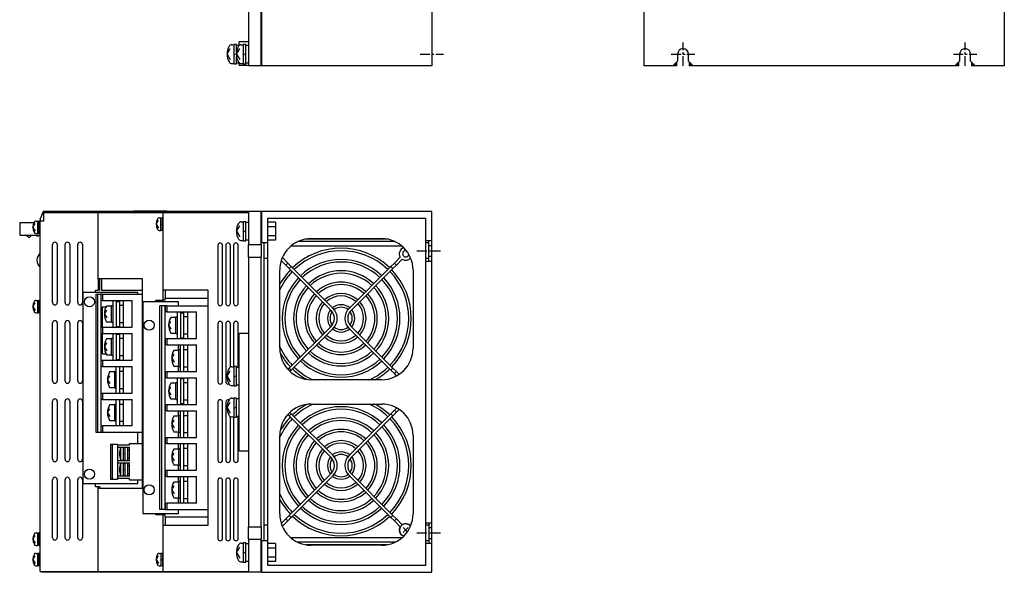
# Model space of a CAD drawing. Extents: x -429 to 927, y -716 to 287.
# Tile 2 of 3: x 298 to 926, y -716 to -363. Entities that reach past the tile are written whole.
import ezdxf

# ---------------------------------------------------------------- set-up
doc = ezdxf.new("R2010")
doc.units = 0
doc.linetypes.add('CENTER', pattern=[2, 1.25, -0.25, 0.25, -0.25])
doc.layers.add('CENTER', color=6, linetype='CENTER')
doc.layers.add('OUTLINE', color=7, linetype='CONTINUOUS')

msp = doc.modelspace()

# ---------------------------------------------------------------- linework, layer by layer
at = {"layer": 'CENTER', "ltscale": 5}
for p, q in [((721.48, -392.5), (721.48, -377.5)), ((901.48, -392.5), (901.48, -377.5)), ((553.68, -385), (568.68, -385)), ((713.98, -385), (728.98, -385)), ((893.98, -385), (908.98, -385)), ((551.68, -510.48), (566.68, -510.48)), ((551.68, -690.48), (566.68, -690.48))]:
    msp.add_line(p, q, dxfattribs=at)
at = {"layer": 'OUTLINE'}
for p, q in [((444.18, 7.5), (444.18, -392.5)), ((452.18, -392.5), (452.18, 7.5)), ((452.38, 7.5), (452.38, -392.5)), ((561.18, 7.5), (561.18, -392.5)), ((696.48, 7.5), (696.48, -392.5)), ((926.48, 7.5), (926.48, -392.5)), ((430.48, -385), (432.57, -381.5)), ((433.55, -379), (435.08, -379)), ((435.08, -385), (435.08, -378.9)), ((436.58, -378.9), (435.08, -378.9)), ((436.48, -385), (438.57, -381.5)), ((436.58, -383.59), (436.58, -378.9)), ((438.18, -379.5), (436.58, -379.5)), ((438.18, -377), (444.18, -377)), ((438.18, -379.54), (438.18, -377)), ((439.55, -379), (441.08, -379)), ((441.08, -391.1), (441.08, -378.9)), ((442.58, -378.9), (441.08, -378.9)), ((442.58, -391.1), (442.58, -378.9)), ((444.18, -379.5), (442.58, -379.5)), ((430.48, -385), (432.57, -388.5)), ((435.08, -385.43), (436.48, -384.62)), ((435.08, -391.1), (435.08, -385)), ((436.48, -385), (438.57, -388.5)), ((436.58, -391.1), (436.58, -386.41)), ((441.08, -385.43), (442.58, -384.57)), ((717.98, -389.5), (714.98, -392.5)), ((717.98, -385), (717.98, -389.5)), ((724.98, -389.5), (724.98, -385)), ((727.98, -392.5), (724.98, -389.5)), ((897.98, -389.5), (894.98, -392.5)), ((897.98, -385), (897.98, -389.5)), ((904.98, -389.5), (904.98, -385)), ((907.98, -392.5), (904.98, -389.5)), ((433.55, -391), (435.08, -391)), ((435.08, -391.1), (436.58, -391.1)), ((436.58, -390.5), (438.18, -390.5)), ((438.18, -392), (438.18, -390.46)), ((438.18, -392), (444.18, -392)), ((439.55, -391), (441.08, -391)), ((441.08, -391.1), (442.58, -391.1)), ((442.58, -390.5), (444.18, -390.5)), ((452.18, -392.5), (444.18, -392.5)), ((452.38, -392.3), (452.18, -392.3)), ((561.18, -392.5), (452.38, -392.5)), ((714.98, -392.5), (696.48, -392.5)), ((716.48, -392.5), (714.98, -392.5)), ((716.48, -391), (716.48, -392.5)), ((717.48, -392.5), (716.48, -392.5)), ((717.48, -392.5), (717.48, -390)), ((725.48, -390), (725.48, -392.5)), ((726.48, -392.5), (725.48, -392.5)), ((726.48, -392.5), (726.48, -391)), ((727.98, -392.5), (726.48, -392.5)), ((894.98, -392.5), (727.98, -392.5)), ((896.48, -392.5), (894.98, -392.5)), ((896.48, -391), (896.48, -392.5)), ((897.48, -392.5), (896.48, -392.5)), ((897.48, -392.5), (897.48, -390)), ((905.48, -390), (905.48, -392.5)), ((906.48, -392.5), (905.48, -392.5)), ((906.48, -392.5), (906.48, -391)), ((907.98, -392.5), (906.48, -392.5)), ((926.48, -392.5), (907.98, -392.5)), ((311.18, -490.22), (313.07, -485.98)), ((313.18, -485.48), (312.2, -487.92)), ((313.07, -485.98), (313.68, -486.25)), ((314.58, -485.48), (313.18, -485.48)), ((313.68, -485.98), (348.18, -485.98)), ((313.68, -491.48), (313.68, -485.98)), ((316.58, -485.48), (314.58, -485.48)), ((314.58, -485.98), (314.58, -485.48)), ((349.38, -485.48), (316.58, -485.48)), ((316.58, -485.98), (316.58, -485.48)), ((348.18, -485.98), (389.78, -485.98)), ((348.18, -528.28), (348.18, -485.98)), ((390.98, -485.48), (349.38, -485.48)), ((349.38, -485.98), (349.38, -485.48)), ((370.98, -484.98), (392.08, -484.98)), ((370.98, -485.48), (370.98, -484.98)), ((387.23, -489.48), (388.28, -489.48)), ((388.28, -497.48), (388.28, -489.48)), ((389.28, -489.68), (388.28, -489.68)), ((389.28, -497.48), (389.28, -489.48)), ((389.78, -489.48), (389.28, -489.48)), ((389.78, -485.98), (444.18, -485.98)), ((389.78, -535.48), (389.78, -485.98)), ((390.98, -485.98), (390.98, -485.48)), ((443.98, -485.48), (390.98, -485.48)), ((392.08, -485.48), (392.08, -484.98)), ((443.98, -485.68), (443.98, -485.48)), ((443.98, -485.68), (444.18, -485.68)), ((444.18, -485.48), (444.18, -506.48)), ((452.18, -485.48), (444.18, -485.48)), ((452.18, -506.48), (452.18, -485.48)), ((452.38, -485.68), (452.18, -485.68)), ((561.18, -485.48), (452.38, -485.48)), ((452.38, -485.48), (452.38, -505.48)), ((456.48, -505.48), (456.48, -489.68)), ((456.48, -489.68), (557.18, -489.68)), ((557.18, -489.68), (557.18, -503.98)), ((561.18, -503.98), (561.18, -485.48)), ((298.18, -492.44), (298.18, -500.44)), ((298.18, -492.44), (307.33, -492.44)), ((306.58, -495.48), (308.05, -493.01)), ((306.58, -495.48), (308.05, -497.94)), ((308.63, -491.48), (309.68, -491.48)), ((309.68, -499.48), (309.68, -491.48)), ((310.68, -491.68), (309.68, -491.68)), ((309.68, -495.76), (310.68, -495.19)), ((310.68, -499.48), (310.68, -491.48)), ((311.18, -491.48), (310.68, -491.48)), ((311.18, -490.22), (311.18, -491.48)), ((311.18, -714.98), (311.18, -491.48)), ((313.68, -491.48), (311.18, -491.48)), ((385.18, -493.48), (386.65, -491.01)), ((385.18, -493.48), (386.65, -495.94)), ((388.28, -493.76), (389.28, -493.19)), ((436.48, -497.98), (438.57, -494.48)), ((439.55, -491.98), (441.08, -491.98)), ((441.08, -497.98), (441.08, -491.88)), ((442.58, -491.88), (441.08, -491.88)), ((442.58, -497.98), (442.58, -491.88)), ((444.18, -492.48), (442.58, -492.48)), ((461.48, -492.2), (456.48, -492.2)), ((461.48, -495.09), (456.48, -495.09)), ((461.48, -492.2), (461.48, -495.09)), ((461.48, -495.09), (461.48, -500.86)), ((298.18, -500.44), (310.98, -500.44)), ((304.18, -502.04), (301.97, -500.44)), ((304.98, -500.44), (304.98, -501.24)), ((308.63, -499.48), (309.68, -499.48)), ((309.18, -501.04), (309.18, -500.44)), ((309.98, -501.04), (309.18, -501.04)), ((309.68, -499.28), (310.68, -499.28)), ((310.58, -500.44), (309.98, -501.04)), ((310.68, -499.48), (311.18, -499.48)), ((310.98, -499.48), (310.98, -500.44)), ((311.18, -499.84), (310.98, -500.04)), ((387.23, -497.48), (388.28, -497.48)), ((388.28, -497.28), (389.28, -497.28)), ((389.28, -497.48), (389.78, -497.48)), ((436.48, -497.98), (438.57, -501.48)), ((441.08, -498.41), (442.58, -497.54)), ((441.08, -504.08), (441.08, -497.98)), ((442.58, -504.08), (442.58, -497.98)), ((461.48, -500.86), (456.48, -500.86)), ((461.48, -500.86), (461.48, -503.75)), ((319.18, -543.48), (319.18, -506.48)), ((322.18, -506.48), (322.18, -543.48)), ((327.18, -543.48), (327.18, -506.48)), ((330.18, -506.48), (330.18, -543.48)), ((335.18, -543.48), (335.18, -506.48)), ((338.18, -506.48), (338.18, -543.48)), ((424.68, -506.98), (424.68, -543.98)), ((427.68, -543.98), (427.68, -506.98)), ((429.68, -506.98), (429.68, -543.98)), ((432.68, -543.98), (432.68, -506.98)), ((434.68, -506.98), (434.68, -543.98)), ((437.68, -543.98), (437.68, -506.98)), ((439.55, -503.98), (441.08, -503.98)), ((441.08, -504.08), (442.58, -504.08)), ((442.58, -503.48), (444.18, -503.48)), ((444.18, -514.48), (444.18, -506.48)), ((444.18, -506.48), (452.18, -506.48)), ((452.38, -505.48), (452.18, -505.48)), ((452.18, -506.48), (452.18, -514.48)), ((456.48, -505.48), (452.38, -505.48)), ((454.18, -515.48), (454.18, -505.48)), ((461.48, -503.75), (456.48, -503.75)), ((456.48, -515.48), (456.48, -505.48)), ((542.28, -507.57), (471.07, -507.57)), ((537.69, -504.58), (475.67, -504.58)), ((532.63, -502.98), (480.73, -502.98)), ((484.18, -502.68), (529.18, -502.68)), ((557.18, -503.98), (557.18, -505.48)), ((557.18, -503.98), (559.18, -503.98)), ((557.18, -505.48), (557.18, -515.48)), ((559.18, -505.48), (557.18, -505.48)), ((559.18, -506.98), (559.18, -503.98)), ((559.18, -503.98), (561.18, -503.98)), ((559.18, -513.98), (559.18, -506.98)), ((559.18, -506.98), (561.18, -506.98)), ((561.18, -506.98), (561.18, -503.98)), ((561.18, -513.98), (561.18, -506.98)), ((444.18, -514.48), (444.18, -686.48)), ((444.18, -514.48), (452.18, -514.48)), ((452.18, -686.48), (452.18, -514.48)), ((465.79, -514.8), (469.28, -518.28)), ((541.02, -514.56), (537.3, -518.28)), ((559.18, -516.98), (559.18, -513.98)), ((559.18, -513.98), (561.18, -513.98)), ((561.18, -516.98), (561.18, -513.98)), ((454.18, -685.48), (454.18, -515.48)), ((456.48, -515.48), (454.18, -515.48)), ((456.48, -685.48), (456.48, -515.48)), ((465.11, -516.66), (468.01, -519.56)), ((469.28, -518.28), (468.01, -519.56)), ((468.01, -519.56), (470.23, -521.78)), ((469.28, -518.28), (471.51, -520.51)), ((471.51, -520.51), (470.23, -521.78)), ((498.2, -547.2), (471.51, -520.51)), ((535.07, -520.51), (508.38, -547.2)), ((537.3, -518.28), (535.07, -520.51)), ((536.34, -521.78), (535.07, -520.51)), ((538.57, -519.56), (536.34, -521.78)), ((538.57, -519.56), (537.3, -518.28)), ((542.3, -515.83), (538.57, -519.56)), ((557.18, -515.48), (557.18, -516.98)), ((559.18, -515.48), (557.18, -515.48)), ((557.18, -516.98), (557.18, -683.98)), ((557.18, -516.98), (559.18, -516.98)), ((559.18, -516.98), (561.18, -516.98)), ((561.18, -683.98), (561.18, -516.98)), ((464.18, -572.68), (464.18, -522.68)), ((470.23, -521.78), (496.92, -548.47)), ((536.34, -521.78), (509.65, -548.47)), ((549.18, -522.68), (549.18, -572.68)), ((348.18, -528.28), (348.18, -535.48)), ((350.28, -528.28), (348.18, -528.28)), ((349.38, -535.48), (349.38, -528.28)), ((350.28, -528.28), (350.28, -535.54)), ((376.58, -528.28), (350.28, -528.28)), ((376.58, -661.88), (376.58, -528.28)), ((373.48, -536.98), (338.48, -536.98)), ((338.48, -536.98), (338.48, -658.98)), ((346.58, -535.48), (348.18, -535.48)), ((346.58, -536.98), (346.58, -535.48)), ((346.68, -538.23), (346.68, -626.23)), ((346.68, -538.23), (347.82, -538.23)), ((347.82, -538.23), (349.96, -538.23)), ((347.82, -538.23), (347.82, -626.23)), ((349.38, -535.48), (348.18, -535.48)), ((349.98, -538.23), (349.96, -538.23)), ((349.96, -538.23), (349.96, -626.23)), ((350.98, -538.23), (349.98, -538.23)), ((349.98, -538.23), (349.98, -542.23)), ((350.28, -535.54), (376.58, -535.54)), ((350.98, -538.23), (376.58, -538.23)), ((350.98, -538.23), (350.98, -542.23)), ((373.48, -538.23), (373.48, -536.98)), ((389.78, -541.98), (389.78, -535.48)), ((390.98, -535.48), (389.78, -535.48)), ((390.98, -535.48), (390.98, -540.67)), ((418.48, -535.48), (390.98, -535.48)), ((418.48, -685.48), (418.48, -535.48)), ((306.58, -546.08), (308.05, -543.61)), ((306.58, -546.08), (308.05, -548.54)), ((308.63, -542.08), (309.68, -542.08)), ((309.68, -550.08), (309.68, -542.08)), ((310.68, -542.28), (309.68, -542.28)), ((309.68, -546.36), (310.68, -545.79)), ((310.68, -550.08), (310.68, -542.08)), ((311.18, -542.08), (310.68, -542.08)), ((349.98, -542.23), (349.96, -542.23)), ((350.98, -542.23), (349.98, -542.23)), ((350.98, -542.23), (369.98, -542.23)), ((350.98, -546.23), (353.31, -546.23)), ((350.98, -559.23), (350.98, -546.23)), ((356.83, -545.73), (353.58, -545.73)), ((356.83, -555.98), (356.83, -545.48)), ((357.83, -545.48), (356.83, -545.48)), ((357.83, -559.23), (357.83, -542.23)), ((359.98, -559.23), (359.98, -542.23)), ((359.98, -542.73), (361.98, -542.73)), ((361.98, -542.73), (361.98, -542.23)), ((361.98, -545.23), (361.98, -542.73)), ((361.98, -545.23), (364.48, -545.23)), ((361.98, -556.23), (361.98, -545.23)), ((364.48, -559.23), (364.48, -542.23)), ((369.98, -559.23), (369.98, -542.23)), ((399.58, -542.98), (376.68, -542.98)), ((376.68, -542.98), (376.68, -677.98)), ((384.98, -541.98), (389.78, -541.98)), ((384.98, -542.98), (384.98, -541.98)), ((388.82, -545.48), (387.68, -545.48)), ((387.68, -675.48), (387.68, -545.48)), ((390.96, -545.48), (388.82, -545.48)), ((388.82, -675.48), (388.82, -545.48)), ((390.98, -541.98), (389.78, -541.98)), ((390.98, -545.48), (390.96, -545.48)), ((390.96, -675.48), (390.96, -545.48)), ((390.98, -541.98), (390.98, -540.67)), ((390.98, -540.67), (418.48, -540.67)), ((391.98, -545.48), (390.98, -545.48)), ((390.98, -545.48), (390.98, -549.48)), ((391.98, -545.48), (418.48, -545.48)), ((391.98, -545.48), (391.98, -549.48)), ((399.58, -545.48), (399.58, -542.98)), ((308.63, -550.08), (309.68, -550.08)), ((309.68, -549.88), (310.68, -549.88)), ((310.68, -550.08), (311.18, -550.08)), ((352.23, -550.73), (353.7, -548.26)), ((352.23, -550.73), (353.7, -553.19)), ((390.98, -549.48), (390.96, -549.48)), ((391.98, -549.48), (390.98, -549.48)), ((391.98, -549.48), (410.98, -549.48)), ((397.83, -563.23), (397.83, -552.73)), ((398.83, -552.73), (397.83, -552.73)), ((398.83, -566.48), (398.83, -549.48)), ((400.98, -566.48), (400.98, -549.48)), ((400.98, -549.98), (402.98, -549.98)), ((402.98, -549.98), (402.98, -549.48)), ((402.98, -552.48), (402.98, -549.98)), ((402.98, -563.48), (402.98, -552.48)), ((402.98, -552.48), (405.48, -552.48)), ((405.48, -566.48), (405.48, -549.48)), ((410.98, -566.48), (410.98, -549.48)), ((319.18, -593.48), (319.18, -556.48)), ((322.18, -556.48), (322.18, -593.48)), ((327.18, -593.48), (327.18, -556.48)), ((330.18, -556.48), (330.18, -593.48)), ((335.18, -593.48), (335.18, -556.48)), ((338.18, -556.48), (338.18, -593.48)), ((353.58, -555.73), (356.83, -555.73)), ((356.83, -555.98), (357.83, -555.98)), ((359.98, -558.73), (361.98, -558.73)), ((361.98, -558.73), (361.98, -556.23)), ((361.98, -556.23), (364.48, -556.23)), ((361.98, -559.23), (361.98, -558.73)), ((393.23, -557.98), (394.7, -555.51)), ((393.23, -557.98), (394.7, -560.44)), ((397.83, -552.98), (394.58, -552.98)), ((424.68, -556.98), (424.68, -593.98)), ((427.68, -593.98), (427.68, -556.98)), ((429.68, -556.98), (429.68, -593.98)), ((432.68, -584.48), (432.68, -556.98)), ((434.68, -556.98), (434.68, -584.48)), ((437.68, -584.98), (437.68, -556.98)), ((496.92, -558.66), (470.23, -585.35)), ((536.34, -585.35), (509.65, -558.66)), ((349.96, -559.23), (349.98, -559.23)), ((349.98, -563.23), (349.96, -563.23)), ((349.98, -559.23), (349.98, -563.23)), ((349.98, -559.23), (350.98, -559.23)), ((350.98, -563.23), (349.98, -563.23)), ((350.98, -559.23), (369.98, -559.23)), ((350.98, -559.23), (350.98, -563.23)), ((350.98, -576.23), (350.98, -563.23)), ((350.98, -563.23), (369.98, -563.23)), ((357.83, -580.23), (357.83, -563.23)), ((359.98, -580.23), (359.98, -563.23)), ((359.98, -563.73), (361.98, -563.73)), ((361.98, -563.73), (361.98, -563.23)), ((361.98, -566.23), (361.98, -563.73)), ((364.48, -580.23), (364.48, -563.23)), ((369.98, -580.23), (369.98, -563.23)), ((394.58, -562.98), (397.83, -562.98)), ((397.83, -563.23), (398.83, -563.23)), ((402.98, -565.98), (402.98, -563.48)), ((402.98, -563.48), (405.48, -563.48)), ((438.18, -562.98), (444.18, -562.98)), ((438.18, -637.98), (438.18, -562.98)), ((471.51, -586.62), (498.2, -559.93)), ((508.38, -559.93), (535.07, -586.62)), ((352.23, -571.73), (353.7, -569.26)), ((352.23, -571.73), (353.7, -574.19)), ((356.83, -566.73), (353.58, -566.73)), ((356.83, -576.98), (356.83, -566.48)), ((357.83, -566.48), (356.83, -566.48)), ((361.98, -577.23), (361.98, -566.23)), ((361.98, -566.23), (364.48, -566.23)), ((390.96, -566.48), (390.98, -566.48)), ((390.98, -570.48), (390.96, -570.48)), ((390.98, -566.48), (391.98, -566.48)), ((390.98, -566.48), (390.98, -570.48)), ((391.98, -570.48), (390.98, -570.48)), ((391.98, -566.48), (410.98, -566.48)), ((391.98, -566.48), (391.98, -570.48)), ((391.98, -570.48), (410.98, -570.48)), ((399.58, -573.98), (399.58, -570.48)), ((400.83, -587.48), (400.83, -570.48)), ((400.98, -565.98), (402.98, -565.98)), ((402.98, -566.48), (402.98, -565.98)), ((402.98, -573.48), (402.98, -570.48)), ((405.48, -587.48), (405.48, -570.48)), ((410.98, -587.48), (410.98, -570.48)), ((350.98, -576.23), (353.31, -576.23)), ((353.58, -576.73), (356.83, -576.73)), ((356.83, -576.98), (357.83, -576.98)), ((361.98, -579.73), (361.98, -577.23)), ((361.98, -577.23), (364.48, -577.23)), ((395.23, -578.98), (396.7, -576.51)), ((399.83, -573.98), (396.58, -573.98)), ((399.83, -584.23), (399.83, -573.73)), ((400.83, -573.73), (399.83, -573.73)), ((402.98, -573.48), (405.48, -573.48)), ((402.98, -584.48), (402.98, -573.48)), ((349.96, -580.23), (349.98, -580.23)), ((349.98, -584.23), (349.96, -584.23)), ((349.98, -580.23), (349.98, -584.23)), ((349.98, -580.23), (350.98, -580.23)), ((350.98, -584.23), (349.98, -584.23)), ((350.98, -580.23), (369.98, -580.23)), ((350.98, -580.23), (350.98, -584.23)), ((350.98, -584.23), (369.98, -584.23)), ((359.83, -601.23), (359.83, -584.23)), ((359.98, -579.73), (361.98, -579.73)), ((361.98, -580.23), (361.98, -579.73)), ((361.98, -587.23), (361.98, -584.23)), ((364.48, -601.23), (364.48, -584.23)), ((369.98, -601.23), (369.98, -584.23)), ((395.23, -578.98), (396.7, -581.44)), ((396.58, -583.98), (399.83, -583.98)), ((399.58, -587.48), (399.58, -583.98)), ((399.83, -584.23), (400.83, -584.23)), ((354.23, -592.73), (355.7, -590.26)), ((358.83, -587.73), (355.58, -587.73)), ((358.83, -597.98), (358.83, -587.48)), ((359.83, -587.48), (358.83, -587.48)), ((361.98, -598.23), (361.98, -587.23)), ((361.98, -587.23), (364.48, -587.23)), ((390.96, -587.48), (390.98, -587.48)), ((390.98, -587.48), (391.98, -587.48)), ((390.98, -587.48), (390.98, -591.48)), ((391.98, -587.48), (410.98, -587.48)), ((391.98, -587.48), (391.98, -591.48)), ((402.98, -587.48), (402.98, -584.48)), ((402.98, -584.48), (405.48, -584.48)), ((430.48, -590.48), (432.57, -586.98)), ((430.48, -590.48), (432.57, -593.98)), ((433.55, -584.48), (435.08, -584.48)), ((435.08, -596.58), (435.08, -584.38)), ((436.58, -584.38), (435.08, -584.38)), ((435.08, -590.91), (436.58, -590.04)), ((436.58, -596.58), (436.58, -584.38)), ((438.18, -584.98), (436.58, -584.98)), ((469.41, -586.17), (470.23, -585.35)), ((470.23, -585.35), (471.51, -586.62)), ((470.69, -587.44), (471.51, -586.62)), ((535.07, -586.62), (536.34, -585.35)), ((537.3, -588.85), (535.07, -586.62)), ((538.57, -587.57), (536.34, -585.35)), ((537.3, -588.85), (538.57, -587.57)), ((538.71, -590.26), (537.3, -588.85)), ((540.3, -589.3), (538.57, -587.57)), ((354.23, -592.73), (355.7, -595.19)), ((390.98, -591.48), (390.96, -591.48)), ((391.98, -591.48), (390.98, -591.48)), ((391.98, -591.48), (410.98, -591.48)), ((397.83, -594.98), (394.58, -594.98)), ((397.83, -605.23), (397.83, -594.73)), ((398.83, -594.73), (397.83, -594.73)), ((398.83, -608.48), (398.83, -591.48)), ((400.98, -608.48), (400.98, -591.48)), ((400.98, -591.98), (402.98, -591.98)), ((402.98, -591.98), (402.98, -591.48)), ((402.98, -594.48), (402.98, -591.98)), ((402.98, -594.48), (405.48, -594.48)), ((402.98, -605.48), (402.98, -594.48)), ((405.48, -608.48), (405.48, -591.48)), ((410.98, -608.48), (410.98, -591.48)), ((433.55, -596.48), (435.08, -596.48)), ((435.08, -596.58), (436.58, -596.58)), ((436.58, -595.98), (438.18, -595.98)), ((529.18, -592.68), (484.18, -592.68)), ((349.96, -601.23), (349.98, -601.23)), ((349.98, -601.23), (349.98, -605.23)), ((349.98, -601.23), (350.98, -601.23)), ((350.98, -601.23), (369.98, -601.23)), ((350.98, -601.23), (350.98, -605.23)), ((355.58, -597.73), (358.83, -597.73)), ((358.83, -597.98), (359.83, -597.98)), ((361.98, -601.23), (361.98, -598.23)), ((361.98, -598.23), (364.48, -598.23)), ((393.23, -599.98), (394.7, -597.51)), ((393.23, -599.98), (394.7, -602.44)), ((319.18, -643.48), (319.18, -606.48)), ((322.18, -606.48), (322.18, -643.48)), ((327.18, -643.48), (327.18, -606.48)), ((330.18, -606.48), (330.18, -643.48)), ((335.18, -643.48), (335.18, -606.48)), ((338.18, -606.48), (338.18, -643.48)), ((349.98, -605.23), (349.96, -605.23)), ((350.98, -605.23), (349.98, -605.23)), ((350.98, -605.23), (369.98, -605.23)), ((358.83, -608.73), (355.58, -608.73)), ((358.83, -618.98), (358.83, -608.48)), ((359.83, -608.48), (358.83, -608.48)), ((359.83, -622.23), (359.83, -605.23)), ((361.98, -608.23), (361.98, -605.23)), ((361.98, -619.23), (361.98, -608.23)), ((361.98, -608.23), (364.48, -608.23)), ((364.48, -622.23), (364.48, -605.23)), ((369.98, -622.23), (369.98, -605.23)), ((390.96, -608.48), (390.98, -608.48)), ((390.98, -608.48), (391.98, -608.48)), ((390.98, -608.48), (390.98, -612.48)), ((391.98, -608.48), (410.98, -608.48)), ((391.98, -608.48), (391.98, -612.48)), ((394.58, -604.98), (397.83, -604.98)), ((397.83, -605.23), (398.83, -605.23)), ((400.98, -607.98), (402.98, -607.98)), ((402.98, -607.98), (402.98, -605.48)), ((402.98, -605.48), (405.48, -605.48)), ((402.98, -608.48), (402.98, -607.98)), ((424.68, -606.98), (424.68, -643.98)), ((427.68, -643.98), (427.68, -606.98)), ((429.68, -606.98), (429.68, -643.98)), ((430.48, -610.48), (432.57, -606.98)), ((433.55, -604.48), (435.08, -604.48)), ((435.08, -616.58), (435.08, -604.38)), ((436.58, -604.38), (435.08, -604.38)), ((436.58, -616.58), (436.58, -604.38)), ((438.18, -604.98), (436.58, -604.98)), ((484.18, -608.28), (529.18, -608.28)), ((354.23, -613.73), (355.7, -611.26)), ((354.23, -613.73), (355.7, -616.19)), ((390.98, -612.48), (390.96, -612.48)), ((391.98, -612.48), (390.98, -612.48)), ((391.98, -612.48), (410.98, -612.48)), ((399.58, -615.98), (399.58, -612.48)), ((399.83, -626.23), (399.83, -615.73)), ((400.83, -615.73), (399.83, -615.73)), ((400.83, -629.48), (400.83, -612.48)), ((402.98, -615.48), (402.98, -612.48)), ((402.98, -615.48), (405.48, -615.48)), ((402.98, -626.48), (402.98, -615.48)), ((405.48, -629.48), (405.48, -612.48)), ((410.98, -629.48), (410.98, -612.48)), ((430.48, -610.48), (432.57, -613.98)), ((435.08, -610.91), (436.58, -610.04)), ((469.38, -614.83), (470.23, -615.68)), ((471.51, -614.41), (470.23, -615.68)), ((470.23, -615.68), (496.92, -642.37)), ((470.64, -613.55), (471.51, -614.41)), ((498.2, -641.1), (471.51, -614.41)), ((535.07, -614.41), (508.38, -641.1)), ((536.34, -615.68), (509.65, -642.37)), ((537.3, -612.18), (535.07, -614.41)), ((536.34, -615.68), (535.07, -614.41)), ((538.57, -613.46), (536.34, -615.68)), ((538.76, -610.72), (537.3, -612.18)), ((538.57, -613.46), (537.3, -612.18)), ((540.34, -611.68), (538.57, -613.46)), ((355.58, -618.73), (358.83, -618.73)), ((358.83, -618.98), (359.83, -618.98)), ((361.98, -622.23), (361.98, -619.23)), ((361.98, -619.23), (364.48, -619.23)), ((395.23, -620.98), (396.7, -618.51)), ((395.23, -620.98), (396.7, -623.44)), ((399.83, -615.98), (396.58, -615.98)), ((432.68, -643.98), (432.68, -616.48)), ((433.55, -616.48), (435.08, -616.48)), ((434.68, -616.48), (434.68, -643.98)), ((435.08, -616.58), (436.58, -616.58)), ((436.58, -615.98), (438.18, -615.98)), ((437.68, -643.98), (437.68, -615.98)), ((346.68, -626.23), (347.82, -626.23)), ((347.82, -626.23), (349.96, -626.23)), ((349.96, -622.23), (349.98, -622.23)), ((349.96, -626.23), (349.98, -626.23)), ((349.98, -622.23), (349.98, -626.23)), ((349.98, -622.23), (350.98, -622.23)), ((349.98, -626.23), (350.98, -626.23)), ((369.98, -622.23), (350.98, -622.23)), ((350.98, -622.23), (350.98, -626.23)), ((350.98, -626.23), (376.58, -626.23)), ((373.48, -633.38), (373.48, -626.23)), ((396.58, -625.98), (399.83, -625.98)), ((399.58, -629.48), (399.58, -625.98)), ((399.83, -626.23), (400.83, -626.23)), ((402.98, -629.48), (402.98, -626.48)), ((402.98, -626.48), (405.48, -626.48)), ((464.18, -678.28), (464.18, -628.28)), ((549.18, -628.28), (549.18, -678.28)), ((356.18, -633.88), (357.25, -633.88)), ((356.18, -633.88), (356.18, -656.08)), ((357.25, -633.88), (360.51, -633.88)), ((357.25, -633.88), (357.25, -656.08)), ((360.51, -633.88), (360.51, -656.08)), ((360.51, -634.28), (360.68, -634.28)), ((360.68, -634.28), (368.18, -634.28)), ((360.68, -634.28), (360.68, -635.68)), ((368.18, -633.38), (376.58, -633.38)), ((368.18, -634.28), (368.18, -633.38)), ((390.96, -629.48), (390.98, -629.48)), ((390.98, -633.48), (390.96, -633.48)), ((390.98, -629.48), (391.98, -629.48)), ((390.98, -629.48), (390.98, -633.48)), ((391.98, -633.48), (390.98, -633.48)), ((391.98, -629.48), (410.98, -629.48)), ((391.98, -629.48), (391.98, -633.48)), ((391.98, -633.48), (410.98, -633.48)), ((399.58, -636.98), (399.58, -633.48)), ((400.83, -650.48), (400.83, -633.48)), ((402.98, -636.48), (402.98, -633.48)), ((405.48, -650.48), (405.48, -633.48)), ((410.98, -650.48), (410.98, -633.48)), ((360.68, -635.68), (360.51, -635.68)), ((360.68, -635.68), (368.18, -635.68)), ((361.88, -639.98), (362.35, -638.67)), ((361.88, -639.98), (362.35, -641.28)), ((362.68, -635.97), (364.38, -635.83)), ((362.68, -643.98), (362.68, -635.97)), ((364.38, -644.13), (364.38, -635.83)), ((365.38, -636.18), (364.38, -636.18)), ((364.38, -640.26), (365.38, -639.69)), ((365.38, -644.28), (365.38, -635.68)), ((367.18, -637.48), (367.18, -635.68)), ((367.18, -637.48), (368.18, -637.48)), ((367.18, -642.48), (367.18, -637.48)), ((368.18, -644.28), (368.18, -635.68)), ((395.23, -641.98), (396.7, -639.51)), ((399.83, -636.98), (396.58, -636.98)), ((399.83, -647.23), (399.83, -636.73)), ((400.83, -636.73), (399.83, -636.73)), ((402.98, -636.48), (405.48, -636.48)), ((402.98, -647.48), (402.98, -636.48)), ((438.18, -637.98), (444.18, -637.98)), ((360.51, -644.28), (360.68, -644.28)), ((360.68, -645.68), (360.51, -645.68)), ((360.68, -644.28), (368.18, -644.28)), ((360.68, -644.28), (360.68, -645.68)), ((360.68, -645.68), (368.18, -645.68)), ((362.68, -643.98), (364.38, -644.13)), ((362.68, -645.97), (364.38, -645.83)), ((362.68, -653.98), (362.68, -645.97)), ((364.38, -643.78), (365.38, -643.78)), ((364.38, -654.13), (364.38, -645.83)), ((365.38, -646.18), (364.38, -646.18)), ((365.38, -654.28), (365.38, -645.68)), ((367.18, -644.28), (367.18, -642.48)), ((367.18, -642.48), (368.18, -642.48)), ((367.18, -647.48), (367.18, -645.68)), ((368.18, -654.28), (368.18, -645.68)), ((395.23, -641.98), (396.7, -644.44)), ((396.58, -646.98), (399.83, -646.98)), ((399.58, -650.48), (399.58, -646.98)), ((361.88, -649.98), (362.35, -648.67)), ((361.88, -649.98), (362.35, -651.28)), ((364.38, -650.26), (365.38, -649.69)), ((367.18, -652.48), (367.18, -647.48)), ((367.18, -647.48), (368.18, -647.48)), ((367.18, -654.28), (367.18, -652.48)), ((367.18, -652.48), (368.18, -652.48)), ((390.96, -650.48), (390.98, -650.48)), ((390.98, -650.48), (390.98, -654.48)), ((390.98, -650.48), (391.98, -650.48)), ((391.98, -650.48), (410.98, -650.48)), ((391.98, -650.48), (391.98, -654.48)), ((399.83, -647.23), (400.83, -647.23)), ((402.98, -650.48), (402.98, -647.48)), ((402.98, -647.48), (405.48, -647.48)), ((496.92, -652.56), (470.23, -679.25)), ((536.34, -679.25), (509.65, -652.56)), ((319.18, -693.48), (319.18, -656.48)), ((322.18, -656.48), (322.18, -693.48)), ((327.18, -693.48), (327.18, -656.48)), ((330.18, -656.48), (330.18, -693.48)), ((335.18, -693.48), (335.18, -656.48)), ((338.18, -656.48), (338.18, -693.48)), ((338.48, -658.98), (373.48, -658.98)), ((346.58, -660.98), (346.58, -658.98)), ((356.18, -656.08), (357.25, -656.08)), ((357.25, -656.08), (360.51, -656.08)), ((360.51, -654.28), (360.68, -654.28)), ((360.68, -655.68), (360.51, -655.68)), ((360.68, -654.28), (360.68, -655.68)), ((368.18, -654.28), (360.68, -654.28)), ((368.18, -655.68), (360.68, -655.68)), ((362.68, -653.98), (364.38, -654.13)), ((364.38, -653.78), (365.38, -653.78)), ((368.18, -656.58), (368.18, -655.68)), ((368.18, -656.58), (376.58, -656.58)), ((373.48, -658.98), (373.48, -656.58)), ((390.98, -654.48), (390.96, -654.48)), ((391.98, -654.48), (390.98, -654.48)), ((391.98, -654.48), (410.98, -654.48)), ((399.83, -657.98), (396.58, -657.98)), ((399.58, -657.98), (399.58, -654.48)), ((399.83, -668.23), (399.83, -657.73)), ((400.83, -657.73), (399.83, -657.73)), ((400.83, -671.48), (400.83, -654.48)), ((402.98, -657.48), (402.98, -654.48)), ((402.98, -657.48), (405.48, -657.48)), ((402.98, -668.48), (402.98, -657.48)), ((405.48, -671.48), (405.48, -654.48)), ((410.98, -671.48), (410.98, -654.48)), ((424.68, -656.98), (424.68, -693.98)), ((427.68, -693.98), (427.68, -656.98)), ((429.68, -656.98), (429.68, -693.98)), ((432.68, -693.98), (432.68, -656.98)), ((434.68, -656.98), (434.68, -693.98)), ((437.68, -693.98), (437.68, -656.98)), ((471.51, -680.52), (498.2, -653.83)), ((508.38, -653.83), (535.07, -680.52)), ((348.18, -660.98), (346.58, -660.98)), ((348.18, -661.88), (348.18, -660.98)), ((349.38, -660.98), (348.18, -660.98)), ((348.18, -714.98), (348.18, -661.88)), ((348.18, -661.88), (376.58, -661.88)), ((349.38, -660.98), (349.38, -661.88)), ((395.23, -662.98), (396.7, -660.51)), ((395.23, -662.98), (396.7, -665.44)), ((390.96, -671.48), (390.98, -671.48)), ((390.98, -671.48), (391.98, -671.48)), ((390.98, -671.48), (390.98, -675.48)), ((410.98, -671.48), (391.98, -671.48)), ((391.98, -671.48), (391.98, -675.48)), ((396.58, -667.98), (399.83, -667.98)), ((399.58, -671.48), (399.58, -667.98)), ((399.83, -668.23), (400.83, -668.23)), ((402.98, -671.48), (402.98, -668.48)), ((402.98, -668.48), (405.48, -668.48)), ((376.68, -677.98), (399.58, -677.98)), ((384.98, -678.98), (384.98, -677.98)), ((388.82, -675.48), (387.68, -675.48)), ((390.96, -675.48), (388.82, -675.48)), ((390.96, -675.48), (390.98, -675.48)), ((390.98, -675.48), (391.98, -675.48)), ((391.98, -675.48), (418.48, -675.48)), ((399.58, -677.98), (399.58, -675.48)), ((389.78, -678.98), (384.98, -678.98)), ((389.78, -685.48), (389.78, -678.98)), ((390.98, -678.98), (389.78, -678.98)), ((390.98, -680.28), (390.98, -678.98)), ((390.98, -680.28), (390.98, -685.48)), ((390.98, -680.28), (418.48, -680.28)), ((465.12, -684.36), (468.01, -681.47)), ((465.82, -686.21), (469.28, -682.75)), ((468.01, -681.47), (470.23, -679.25)), ((468.01, -681.47), (469.28, -682.75)), ((469.28, -682.75), (471.51, -680.52)), ((470.23, -679.25), (471.51, -680.52)), ((535.07, -680.52), (536.34, -679.25)), ((537.3, -682.75), (535.07, -680.52)), ((538.57, -681.47), (536.34, -679.25)), ((537.3, -682.75), (538.57, -681.47)), ((541.02, -686.47), (537.3, -682.75)), ((542.3, -685.2), (538.57, -681.47)), ((557.18, -683.98), (557.18, -685.48)), ((557.18, -683.98), (559.18, -683.98)), ((559.18, -683.98), (559.18, -686.98)), ((559.18, -683.98), (561.18, -683.98)), ((561.18, -686.98), (561.18, -683.98)), ((308.63, -690.48), (309.68, -690.48)), ((309.68, -698.48), (309.68, -690.48)), ((310.68, -690.68), (309.68, -690.68)), ((310.68, -698.48), (310.68, -690.48)), ((311.18, -690.48), (310.68, -690.48)), ((389.78, -685.48), (390.98, -685.48)), ((389.78, -714.98), (389.78, -685.48)), ((390.98, -685.48), (418.48, -685.48)), ((444.18, -694.48), (444.18, -686.48)), ((444.18, -686.48), (452.18, -686.48)), ((452.18, -686.48), (452.18, -694.48)), ((454.18, -695.48), (454.18, -685.48)), ((456.48, -685.48), (454.18, -685.48)), ((456.48, -695.48), (456.48, -685.48)), ((545.56, -689.74), (542.85, -687.03)), ((546.1, -687.03), (542.85, -690.28)), ((557.18, -685.48), (557.18, -695.48)), ((559.18, -685.48), (557.18, -685.48)), ((559.18, -686.98), (559.18, -693.98)), ((559.18, -686.98), (561.18, -686.98)), ((561.18, -693.98), (561.18, -686.98)), ((306.58, -694.48), (308.05, -692.01)), ((306.58, -694.48), (308.05, -696.94)), ((309.68, -694.76), (310.68, -694.19)), ((439.55, -696.98), (441.08, -696.98)), ((441.08, -702.98), (441.08, -696.88)), ((442.58, -696.88), (441.08, -696.88)), ((442.58, -702.98), (442.58, -696.88)), ((444.18, -694.48), (444.18, -715.48)), ((444.18, -694.48), (452.18, -694.48)), ((452.18, -715.48), (452.18, -694.48)), ((452.18, -695.48), (452.38, -695.48)), ((452.38, -695.48), (452.38, -715.48)), ((456.48, -695.48), (452.38, -695.48)), ((456.48, -711.28), (456.48, -695.48)), ((461.48, -697.2), (456.48, -697.2)), ((461.48, -697.2), (461.48, -700.09)), ((471.17, -693.47), (542.19, -693.47)), ((537.69, -696.38), (475.67, -696.38)), ((557.18, -695.48), (557.18, -696.98)), ((559.18, -695.48), (557.18, -695.48)), ((557.18, -696.98), (559.18, -696.98)), ((557.18, -696.98), (557.18, -711.28)), ((559.18, -693.98), (561.18, -693.98)), ((559.18, -693.98), (559.18, -696.98)), ((559.18, -696.98), (561.18, -696.98)), ((561.18, -696.98), (561.18, -693.98)), ((561.18, -715.48), (561.18, -696.98)), ((308.63, -698.48), (309.68, -698.48)), ((308.63, -703.48), (309.68, -703.48)), ((309.68, -698.28), (310.68, -698.28)), ((309.68, -711.48), (309.68, -703.48)), ((310.68, -703.68), (309.68, -703.68)), ((310.68, -698.48), (311.18, -698.48)), ((310.68, -711.48), (310.68, -703.48)), ((311.18, -703.48), (310.68, -703.48)), ((387.23, -703.48), (388.28, -703.48)), ((388.28, -703.48), (388.28, -711.48)), ((389.28, -703.68), (388.28, -703.68)), ((389.28, -703.48), (389.28, -711.48)), ((389.78, -703.48), (389.28, -703.48)), ((436.48, -702.98), (438.57, -699.48)), ((436.48, -702.98), (438.57, -706.48)), ((441.08, -703.41), (442.58, -702.54)), ((441.08, -709.08), (441.08, -702.98)), ((444.18, -697.48), (442.58, -697.48)), ((442.58, -709.08), (442.58, -702.98)), ((461.48, -700.09), (456.48, -700.09)), ((461.48, -700.09), (461.48, -705.86)), ((532.63, -697.98), (480.73, -697.98)), ((529.18, -698.28), (484.18, -698.28)), ((306.58, -707.48), (308.05, -705.01)), ((306.58, -707.48), (308.05, -709.94)), ((309.68, -707.76), (310.68, -707.19)), ((385.18, -707.48), (386.65, -705.01)), ((385.18, -707.48), (386.65, -709.94)), ((388.28, -707.76), (389.28, -707.19)), ((439.55, -708.98), (441.08, -708.98)), ((441.08, -709.08), (442.58, -709.08)), ((442.58, -708.48), (444.18, -708.48)), ((461.48, -705.86), (456.48, -705.86)), ((461.48, -708.75), (456.48, -708.75)), ((461.48, -705.86), (461.48, -708.75)), ((308.63, -711.48), (309.68, -711.48)), ((309.68, -711.28), (310.68, -711.28)), ((310.68, -711.48), (311.18, -711.48)), ((311.18, -714.98), (348.18, -714.98)), ((312.38, -714.98), (312.38, -715.48)), ((349.38, -715.48), (312.38, -715.48)), ((343.18, -715.58), (343.18, -715.48)), ((404.18, -715.58), (343.18, -715.58)), ((348.18, -714.98), (389.78, -714.98)), ((349.38, -714.98), (349.38, -715.48)), ((390.98, -715.48), (349.38, -715.48)), ((387.23, -711.48), (388.28, -711.48)), ((388.28, -711.28), (389.28, -711.28)), ((389.28, -711.48), (389.78, -711.48)), ((389.78, -714.98), (444.18, -714.98)), ((390.98, -714.98), (390.98, -715.48)), ((443.98, -715.48), (390.98, -715.48)), ((404.18, -715.58), (404.18, -715.48)), ((443.98, -715.28), (444.18, -715.28)), ((443.98, -715.48), (443.98, -715.28)), ((452.18, -715.48), (444.18, -715.48)), ((452.18, -715.28), (452.38, -715.28)), ((452.38, -715.48), (561.18, -715.48)), ((557.18, -711.28), (456.48, -711.28))]:
    msp.add_line(p, q, dxfattribs=at)
for centre in [(342.68, -542.98), (380.78, -557.98), (342.68, -652.98), (380.78, -662.98)]:
    msp.add_circle(centre, 3.2, dxfattribs=at)
for centre, radius, start, end in [((440.48, -385), 10, 150, 210), ((433.55, -381), 2, 90, 150), ((446.48, -385), 10, 150, 210), ((439.55, -381), 2, 90, 150), ((721.48, -385), 3.5, 0, 180), ((901.48, -385), 3.5, 0, 180), ((433.55, -389), 2, 210, 270), ((439.55, -389), 2, 210, 270), ((387.23, -490.78), 1.3, 90, 148.71933), ((313.08, -495.48), 6.5, 148.71933, 211.28067), ((308.63, -492.78), 1.3, 90, 148.71933), ((391.68, -493.48), 6.5, 148.71933, 211.28067), ((446.48, -497.98), 10, 150, 210), ((439.55, -493.98), 2, 90, 150), ((304.18, -501.24), 0.8, 270, 0), ((308.63, -498.18), 1.3, 211.28067, 270), ((387.23, -496.18), 1.3, 211.28067, 270), ((320.68, -506.48), 1.5, 0, 180), ((328.68, -506.48), 1.5, 0, 180), ((336.68, -506.48), 1.5, 0, 180), ((426.18, -506.98), 1.5, 0, 180), ((431.18, -506.98), 1.5, 0, 180), ((436.18, -506.98), 1.5, 0, 180), ((439.55, -501.98), 2, 210, 270), ((484.18, -522.68), 20, 90, 180), ((503.29, -553.57), 44.75, 46.1524, 133.8476), ((529.18, -522.68), 20, 0, 90), ((544.48, -512.38), 4.08, 107.29241, 212.27227), ((315.23, -516.48), 6.05, 132.03379, 227.96621), ((503.29, -553.57), 43.15, 46.19513, 133.80487), ((544.48, -512.38), 4.09, 237.72773, 320.60294), ((544.48, -512.38), 2, 74.71309, 353.18226), ((503.29, -553.57), 37.55, 46.3734, 133.6266), ((503.29, -553.57), 35.95, 46.43454, 133.56546), ((503.29, -553.57), 44.75, 136.1524, 150.92289), ((503.29, -553.57), 43.15, 136.19513, 155.00886), ((503.29, -553.57), 37.55, 136.3734, 223.6266), ((503.29, -553.57), 30.35, 46.6993, 133.3007), ((503.29, -553.57), 28.75, 46.7939, 133.2061), ((503.29, -553.57), 37.55, 316.3734, 43.6266), ((503.29, -553.57), 43.15, 316.19513, 43.80487), ((503.29, -553.57), 44.75, 316.1524, 43.8476), ((503.29, -553.57), 35.95, 136.43454, 223.56546), ((503.29, -553.57), 30.35, 136.6993, 223.3007), ((503.29, -553.57), 28.75, 136.7939, 223.2061), ((503.29, -553.57), 23.1, 47.23287, 132.76713), ((503.29, -553.57), 21.5, 47.39913, 132.60087), ((503.29, -553.57), 28.75, 316.7939, 43.2061), ((503.29, -553.57), 30.35, 316.6993, 43.3007), ((503.29, -553.57), 35.95, 316.43454, 43.56546), ((503.29, -553.57), 23.1, 137.23287, 222.76713), ((503.29, -553.57), 21.5, 137.39913, 222.60087), ((503.29, -553.57), 15.9, 48.24489, 131.75511), ((503.29, -553.57), 14.3, 48.60841, 131.39159), ((503.29, -553.57), 21.5, 317.39913, 42.60087), ((503.29, -553.57), 23.1, 317.23287, 42.76713), ((313.08, -546.08), 6.5, 148.71933, 211.28067), ((308.63, -543.38), 1.3, 90, 148.71933), ((320.68, -543.48), 1.5, 180, 0), ((328.68, -543.48), 1.5, 180, 0), ((336.68, -543.48), 1.5, 180, 0), ((362.16, -550.73), 9.93, 149.78085, 210.21915), ((426.18, -543.98), 1.5, 180, 0), ((431.18, -543.98), 1.5, 180, 0), ((436.18, -543.98), 1.5, 180, 0), ((503.29, -553.57), 15.9, 138.24489, 221.75511), ((503.29, -553.57), 14.3, 138.60841, 221.39159), ((503.29, -553.57), 8.7, 50.93777, 129.06223), ((503.29, -553.57), 7.1, 51.783, 128.217), ((503.29, -553.57), 14.3, 318.60841, 41.39159), ((503.29, -553.57), 15.9, 318.24489, 41.75511), ((308.63, -548.78), 1.3, 211.28067, 270), ((503.29, -553.57), 8.7, 140.93777, 219.06223), ((503.29, -553.57), 7.1, 142.9308, 217.0692), ((491.83, -553.57), 7.2, 315, 45), ((491.83, -553.57), 9, 315, 45), ((514.74, -553.57), 9, 135, 225), ((514.74, -553.57), 7.2, 135, 225), ((503.29, -553.57), 7.1, 322.9308, 37.0692), ((503.29, -553.57), 8.7, 320.93777, 39.06223), ((320.68, -556.48), 1.5, 0, 180), ((328.68, -556.48), 1.5, 0, 180), ((336.68, -556.48), 1.5, 0, 180), ((403.16, -557.98), 9.93, 149.78085, 210.21915), ((426.18, -556.98), 1.5, 0, 180), ((431.18, -556.98), 1.5, 0, 180), ((436.18, -556.98), 1.5, 0, 180), ((503.29, -553.57), 7.1, 231.783, 308.217), ((503.29, -553.57), 15.9, 228.24489, 311.75511), ((503.29, -553.57), 14.3, 228.60841, 311.39159), ((503.29, -553.57), 8.7, 230.93777, 309.06223), ((362.16, -571.73), 9.93, 149.78085, 210.21915), ((503.29, -553.57), 23.1, 227.23287, 312.76713), ((503.29, -553.57), 21.5, 227.39913, 312.60087), ((405.16, -578.98), 9.93, 149.78085, 210.21915), ((503.29, -553.57), 43.15, 204.99114, 223.80487), ((484.18, -572.68), 20, 180, 270), ((503.29, -553.57), 44.75, 209.6894, 223.8476), ((503.29, -553.57), 30.35, 226.6993, 313.3007), ((503.29, -553.57), 28.75, 226.7939, 313.2061), ((529.18, -572.68), 20, 270, 0), ((503.29, -553.57), 37.55, 226.3734, 313.6266), ((503.29, -553.57), 35.95, 226.43454, 313.56546), ((364.16, -592.73), 9.93, 149.78085, 210.21915), ((440.48, -590.48), 10, 150, 210), ((433.55, -586.48), 2, 90, 150), ((503.29, -553.57), 44.75, 226.1524, 240.3106), ((503.29, -553.57), 43.15, 226.19513, 245.00886), ((503.29, -553.57), 43.15, 294.99114, 313.80487), ((503.29, -553.57), 44.75, 299.07711, 313.8476), ((320.68, -593.48), 1.5, 180, 0), ((328.68, -593.48), 1.5, 180, 0), ((336.68, -593.48), 1.5, 180, 0), ((403.16, -599.98), 9.93, 149.78085, 210.21915), ((426.18, -593.98), 1.5, 180, 0), ((431.18, -593.98), 1.5, 180, 292.52667), ((433.55, -594.48), 2, 210, 270), ((320.68, -606.48), 1.5, 0, 180), ((328.68, -606.48), 1.5, 0, 180), ((336.68, -606.48), 1.5, 0, 180), ((364.16, -613.73), 9.93, 149.78085, 210.21915), ((426.18, -606.98), 1.5, 0, 180), ((431.18, -606.98), 1.5, 67.47333, 180), ((440.48, -610.48), 10, 150, 210), ((433.55, -606.48), 2, 90, 150), ((484.18, -628.28), 20, 90, 180), ((503.29, -647.47), 44.75, 119.40725, 133.8476), ((503.29, -647.47), 43.15, 114.73851, 133.80487), ((503.29, -647.47), 43.15, 46.19513, 65.26149), ((503.29, -647.47), 44.75, 46.1524, 61.13436), ((529.18, -628.28), 20, 0, 90), ((433.55, -614.48), 2, 210, 270), ((503.29, -647.47), 37.55, 46.3734, 133.6266), ((503.29, -647.47), 35.95, 46.43454, 133.56546), ((405.16, -620.98), 9.93, 149.78085, 210.21915), ((503.29, -647.47), 43.15, 136.19513, 155.00886), ((503.29, -647.47), 44.75, 136.1524, 150.35339), ((503.29, -647.47), 37.55, 136.3734, 223.6266), ((503.29, -647.47), 30.35, 46.6993, 133.3007), ((503.29, -647.47), 28.75, 46.7939, 133.2061), ((503.29, -647.47), 37.55, 316.3734, 43.6266), ((503.29, -647.47), 43.15, 316.19513, 43.80487), ((503.29, -647.47), 44.75, 316.1524, 43.8476), ((503.29, -647.47), 35.95, 136.43454, 223.56546), ((503.29, -647.47), 30.35, 136.6993, 223.3007), ((503.29, -647.47), 28.75, 136.7939, 223.2061), ((503.29, -647.47), 23.1, 47.23287, 132.76713), ((503.29, -647.47), 21.5, 47.39913, 132.60087), ((503.29, -647.47), 28.75, 316.7939, 43.2061), ((503.29, -647.47), 30.35, 316.6993, 43.3007), ((503.29, -647.47), 35.95, 316.43454, 43.56546), ((503.29, -647.47), 23.1, 137.23287, 222.76713), ((503.29, -647.47), 21.5, 137.39913, 222.60087), ((503.29, -647.47), 15.9, 48.24489, 131.75511), ((503.29, -647.47), 14.3, 48.60841, 131.39159), ((503.29, -647.47), 21.5, 317.39913, 42.60087), ((503.29, -647.47), 23.1, 317.23287, 42.76713), ((372.28, -639.98), 10.41, 157.38713, 202.61287), ((405.16, -641.98), 9.93, 149.78085, 210.21915), ((503.29, -647.47), 15.9, 138.24489, 221.75511), ((503.29, -647.47), 14.3, 138.60841, 221.39159), ((503.29, -647.47), 8.7, 50.93777, 129.06223), ((503.29, -647.47), 7.1, 51.783, 128.217), ((503.29, -647.47), 14.3, 318.60841, 41.39159), ((503.29, -647.47), 15.9, 318.24489, 41.75511), ((320.68, -643.48), 1.5, 180, 0), ((328.68, -643.48), 1.5, 180, 0), ((336.68, -643.48), 1.5, 180, 0), ((372.28, -649.98), 10.41, 157.38713, 202.61287), ((426.18, -643.98), 1.5, 180, 0), ((431.18, -643.98), 1.5, 180, 0), ((436.18, -643.98), 1.5, 180, 0), ((503.29, -647.47), 8.7, 140.93777, 219.06223), ((503.29, -647.47), 7.1, 142.9308, 217.0692), ((491.83, -647.47), 7.2, 315, 45), ((491.83, -647.47), 9, 315, 45), ((514.74, -647.47), 9, 135, 225), ((514.74, -647.47), 7.2, 135, 225), ((503.29, -647.47), 7.1, 322.9308, 37.0692), ((503.29, -647.47), 8.7, 320.93777, 39.06223), ((503.29, -647.47), 7.1, 231.783, 308.217), ((320.68, -656.48), 1.5, 0, 180), ((328.68, -656.48), 1.5, 0, 180), ((336.68, -656.48), 1.5, 0, 180), ((405.16, -662.98), 9.93, 149.78085, 210.21915), ((426.18, -656.98), 1.5, 0, 180), ((431.18, -656.98), 1.5, 0, 180), ((436.18, -656.98), 1.5, 0, 180), ((503.29, -647.47), 15.9, 228.24489, 311.75511), ((503.29, -647.47), 14.3, 228.60841, 311.39159), ((503.29, -647.47), 8.7, 230.93777, 309.06223), ((503.29, -647.47), 43.15, 204.99114, 223.80487), ((503.29, -647.47), 23.1, 227.23287, 312.76713), ((503.29, -647.47), 21.5, 227.39913, 312.60087), ((503.29, -647.47), 44.75, 209.07711, 223.8476), ((503.29, -647.47), 30.35, 226.6993, 313.3007), ((503.29, -647.47), 28.75, 226.7939, 313.2061), ((484.18, -678.28), 20, 180, 270), ((503.29, -647.47), 37.55, 226.3734, 313.6266), ((503.29, -647.47), 35.95, 226.43454, 313.56546), ((529.18, -678.28), 20, 270, 0), ((503.29, -647.47), 44.75, 226.1524, 313.8476), ((503.29, -647.47), 43.15, 226.19513, 313.80487), ((544.48, -688.65), 4, 39.26057, 252.43273), ((544.48, -688.65), 4.08, 39.88666, 122.27227), ((313.08, -694.48), 6.5, 148.71933, 211.28067), ((308.63, -691.78), 1.3, 90, 148.71933), ((544.48, -688.65), 4.09, 147.72773, 251.80663), ((320.68, -693.48), 1.5, 180, 0), ((328.68, -693.48), 1.5, 180, 0), ((336.68, -693.48), 1.5, 180, 0), ((426.18, -693.98), 1.5, 180, 0), ((431.18, -693.98), 1.5, 180, 0), ((436.18, -693.98), 1.5, 180, 0), ((439.55, -698.98), 2, 90, 150), ((308.63, -697.18), 1.3, 211.28067, 270), ((308.63, -704.78), 1.3, 90, 148.71933), ((387.23, -704.78), 1.3, 90, 148.71933), ((446.48, -702.98), 10, 150, 210), ((313.08, -707.48), 6.5, 148.71933, 211.28067), ((391.68, -707.48), 6.5, 148.71933, 211.28067), ((439.55, -706.98), 2, 210, 270), ((308.63, -710.18), 1.3, 211.28067, 270), ((387.23, -710.18), 1.3, 211.28067, 270)]:
    msp.add_arc(centre, radius, start, end, dxfattribs=at)

doc.saveas('drawing.dxf')
